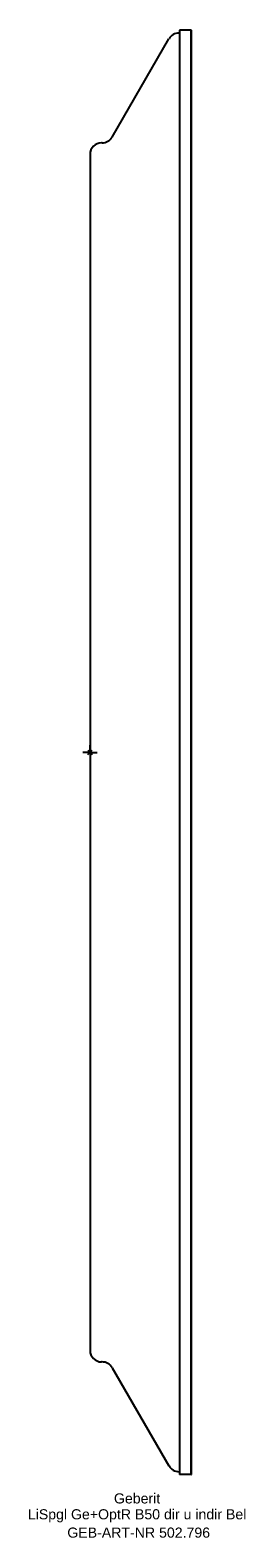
# Model space of a CAD drawing. Header units: millimetres. Extents: x -21 to 54, y -272 to 250.
import ezdxf
from ezdxf.enums import TextEntityAlignment as Align

# ---------------------------------------------------------------- set-up
doc = ezdxf.new("R2010")
doc.units = ezdxf.units.MM
doc.layers.get('0').update_dxf_attribs({"linetype": 'CONTINUOUS'})
for name, color, linetype, lineweight in [('Arbeitspunkt(DIN)', 7, 'CONTINUOUS', 25), ('GEB-ART-NR', 1, 'CONTINUOUS', 18), ('GEB-BEZUG', 2, 'CONTINUOUS', 25), ('GEB-TEXT', 5, 'CONTINUOUS', 18)]:
    doc.layers.add(name, color=color, linetype=linetype, lineweight=lineweight)
doc.layers.add('GEB-KONTUR-A', color=5, linetype='CONTINUOUS')
doc.styles.get("Standard").update_dxf_attribs({"font": 'arial.ttf'})

# ---------------------------------------------------------------- blocks, each defined once
blk = doc.blocks.new('Einfügepunkt')
at = {"layer": 'GEB-BEZUG'}
for p, q in [((-0.71, -0.71), (0.71, 0.71)), ((-0.71, 0.71), (0.71, -0.71))]:
    blk.add_line(p, q, dxfattribs=at)

msp = doc.modelspace()

# ---------------------------------------------------------------- linework, layer by layer
at = {"layer": 'Arbeitspunkt(DIN)', "ltscale": 5}
for q in [(-2.5, 0), (0, 2.5), (0, -2.5), (2.5, 0)]:
    msp.add_line((0, 0), q, dxfattribs=at)
at = {"layer": 'GEB-KONTUR-A', "ltscale": 5}
for p, q in [((7.66, 213), (27.34, 247)), ((31, 249), (30.81, 249)), ((35, 250), (31, 250)), ((31, 250), (31, -250)), ((35, 250), (35.1, 250)), ((35, -250), (35, 250)), ((35, 250), (35, -250)), ((35.1, -250), (35.1, 250)), ((4.19, 211), (4, 211)), ((0, 207), (0, -207)), ((4.19, -211), (4, -211)), ((7.66, -213), (27.34, -247)), ((31, -249), (30.81, -249)), ((35, -250), (31, -250)), ((35, -250), (35.1, -250))]:
    msp.add_line(p, q, dxfattribs=at)
for centre, start, end in [((30.81, 245), 90, 149.9314), ((4, 207), 90, 180), ((4.19, 215), 270, 329.9314), ((4, -207), 180, 270), ((4.19, -215), 30.0686, 90), ((30.81, -245), 210.0686, 270)]:
    msp.add_arc(centre, 4, start, end, dxfattribs=at)

# ---------------------------------------------------------------- block references
at = {"ltscale": 5}
msp.add_blockref('Einfügepunkt', (0, 0), dxfattribs=at)

# ---------------------------------------------------------------- texts
at = {"layer": 'GEB-ART-NR'}
msp.add_text('GEB-ART-NR 502.796', height=3.5, dxfattribs=at).set_placement((16.85, -271.84), align=Align.CENTER)
at = {"layer": 'GEB-TEXT'}
for s, p in [('Geberit', (16.3, -260)), ('LiSpgl Ge+OptR B50 dir u indir Bel', (16.3, -265.5))]:
    msp.add_text(s, height=3.5, dxfattribs=at).set_placement(p, align=Align.CENTER)

doc.saveas('drawing.dxf')
